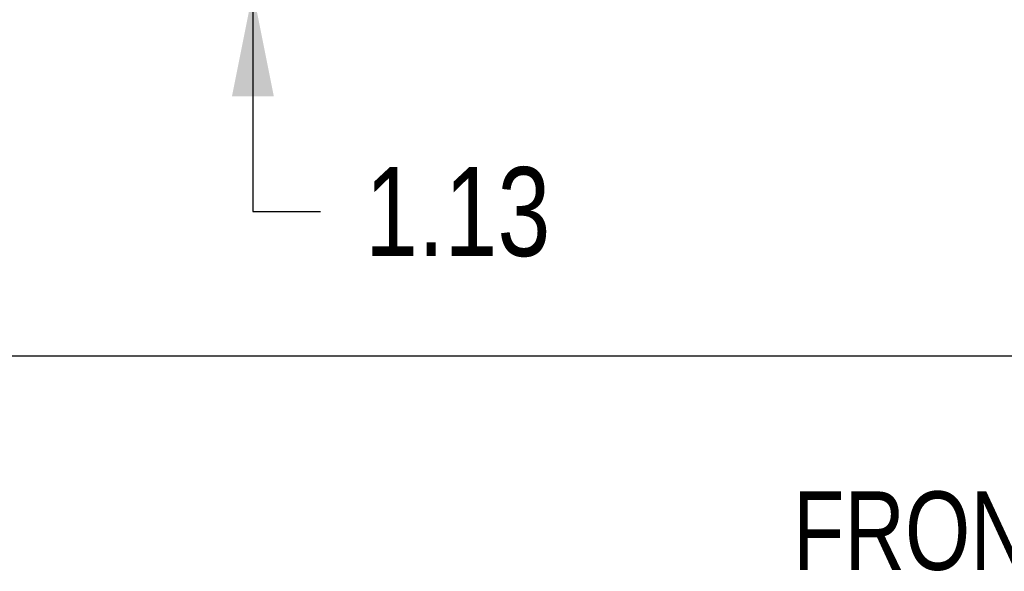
# Model space of a CAD drawing. Header units: inches. Extents: x 0 to 330, y 0 to 213.
# Tile 4 of 56: x 88 to 106, y 58 to 68. Entities that reach past the tile are written whole.
import ezdxf

# ---------------------------------------------------------------- set-up
doc = ezdxf.new("R2010")
doc.units = ezdxf.units.IN
doc.header["$LTSCALE"] = 18.135776
doc.header["$MEASUREMENT"] = 0
doc.layers.get('0').update_dxf_attribs({"linetype": 'CONTINUOUS'})
doc.layers.add('DIMENSIONS', color=7, linetype='CONTINUOUS')
doc.styles.get("Standard").update_dxf_attribs({"font": 'txt', "width": 0.8})
doc.dimstyles.new('DIMSTYLE_1', dxfattribs={"dimtxt": 1.648707, "dimasz": 1.939655, "dimexe": 0.09, "dimexo": 0.07, "dimgap": 0.0425, "dimtad": 0, "dimtih": 1, "dimtoh": 1, "dimzin": 4, "dimdsep": 46, "dimtxsty": 'Standard', "dimblk": '_FILLED', "dimblk1": '_FILLED', "dimblk2": '_FILLED', "dimcen": 0.09, "dimadec": 0, "dimazin": 0, "dimtfac": 1, "dimtofl": 0, "dimtmove": 0, "dimatfit": 3, "dimldrblk": '_FILLED', "dimfxl": 0, "dimtolj": 1, "dimtzin": 4, "dimarcsym": 0})

# ---------------------------------------------------------------- blocks, each defined once
blk = doc.blocks.new('_FILLED')
at = {"color": 0, "linetype": 'ByBlock'}
blk.add_solid([(0, 0), (-1, 0.2), (-1, -0.2)], dxfattribs=at)
blk = doc.blocks.new('*D13')
at = {"layer": 'DIMENSIONS', "color": 2, "linetype": 'Continuous'}
for p, q in [((92.351, 69.965), (92.351, 73.845)), ((90.316, 69.965), (94.096, 69.965)), ((90.212, 68.84), (94.096, 68.84)), ((92.351, 68.84), (92.351, 64.763)), ((92.351, 64.763), (93.607, 64.763))]:
    blk.add_line(p, q, dxfattribs=at)
at = {"layer": 'DIMENSIONS', "color": 2, "linetype": 'Continuous', "xscale": 1.9396551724, "yscale": 1.9396551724, "zscale": 1.9396551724}
for p, rotation in [((92.351, 69.965), 270), ((92.351, 68.84), 90)]:
    blk.add_blockref('_FILLED', p, dxfattribs=dict(at, rotation=rotation))
at = {"layer": 'DIMENSIONS', "color": 2, "linetype": 'Continuous', "insert": (94.431, 65.587), "char_height": 1.6487, "width": 5.27586, "attachment_point": 1, "line_spacing_factor": 0.9}
blk.add_mtext('1.13', dxfattribs=at)

msp = doc.modelspace()

# ---------------------------------------------------------------- linework, layer by layer
at = {"color": 3, "linetype": 'Continuous'}
msp.add_line((71.202, 62.09), (143.098, 62.09), dxfattribs=at)

# ---------------------------------------------------------------- texts
at = {"layer": 'DIMENSIONS', "color": 2, "linetype": 'Continuous', "insert": (107.244, 59.575), "char_height": 1.4547, "width": 11.63793, "attachment_point": 2, "line_spacing_factor": 0.9}
msp.add_mtext('FRONT VIEW', dxfattribs=at)

# ---------------------------------------------------------------- dimensions: what is measured, and where the dimension line sits
at = {"layer": 'DIMENSIONS', "color": 2, "linetype": 'Continuous'}
dim = msp.add_linear_dim(base=(92.350648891, 69.965412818), p1=(90.141606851, 68.840412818), p2=(90.245606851, 69.965412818), angle=90, dimstyle='DIMSTYLE_1', dxfattribs=at)
dim.commit()
dim.dimension.update_dxf_attribs({"geometry": '*D13', "text_midpoint": (97.069124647, 64.76253832), "dimtype": 160})

doc.saveas('drawing.dxf')
